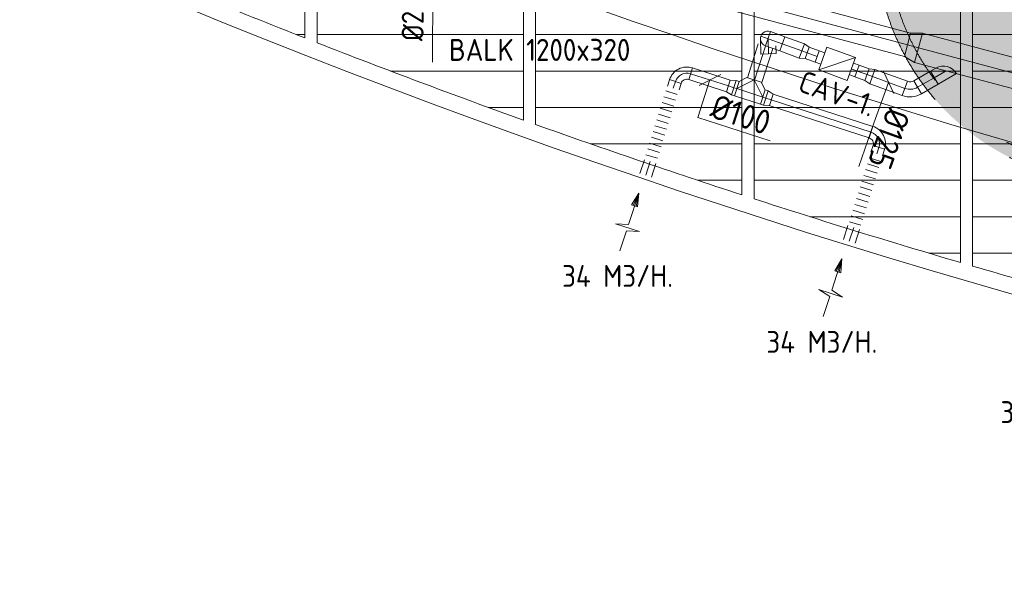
# Model space of a CAD drawing. Header units: millimetres. Extents: x -75017 to 35076, y -1757 to 51354.
# Tile 1 of 41: x -73320 to -65208, y 6227 to 10869. Entities that reach past the tile are written whole.
import ezdxf
from ezdxf.enums import TextEntityAlignment as Align

# ---------------------------------------------------------------- set-up
doc = ezdxf.new("R2010")
doc.units = ezdxf.units.MM
doc.header["$LTSCALE"] = 50
doc.linetypes.add('B0701', pattern=[46.823999, 31.199999, -15.624])
for name, color, linetype in [('45 Plafond', 7, 'Continuous'), ('45 Plafond Afdek-arcering', 7, 'Continuous'), ('45 Plafond.BST', 7, 'Continuous'), ('45 Plafond.BST Afdek-arcering', 7, 'Continuous')]:
    doc.layers.add(name, color=color, linetype=linetype)
for name, color, linetype, lineweight in [('WL570---_BESTAAND-HARTLIJN', 161, 'Continuous', 0), ('WL570---_BESTAAND-MAATVOERING', 160, 'Continuous', 0), ('WL570---_BESTAAND-RETOUR', 100, 'Continuous', 0), ('WL570---_BESTAAND-TOEVOER', 200, 'Continuous', 0)]:
    doc.layers.add(name, color=color, linetype=linetype, lineweight=lineweight)
doc.styles.add('ISO', font='ISO', dxfattribs={"height": 162})
doc.styles.add('MAATVOERING', font='ISO')

# ---------------------------------------------------------------- blocks, each defined once
blk = doc.blocks.new('KARO')
for p, q in [((1, 0.5), (0, 0.5)), ((0, -0.5), (1, -0.5))]:
    blk.add_line(p, q)
at = {"invisible_edges": 15}
blk.add_3dface([(0, 0.5), (0, -0.5), (1, -0.5), (1, 0.5)], dxfattribs=at)
at = {"layer": 'WL570---_BESTAAND-HARTLIJN'}
blk.add_line((0, 0), (1, 0), dxfattribs=at)
blk = doc.blocks.new('VBX1001000010025000')
blk.add_lwpolyline([(50, -100), (300, -100), (300, 100), (50, 100)], close=True)
for points in [[(50, 50), (0, 50), (0, -50), (50, -50)], [(300, -50), (350, -50), (350, 50), (300, 50)]]:
    blk.add_lwpolyline(points)
at = {"layer": 'WL570---_BESTAAND-HARTLIJN'}
blk.add_line((300, 0), (350, 0), dxfattribs=at)
at = {"layer": 'WL570---_BESTAAND-TOEVOER'}
blk.add_line((50, -100), (300, 100), dxfattribs=at)
blk = doc.blocks.new('AFZPIJL')
for points in [[(0, -10), (0, -6.52), (-2.06, -5.97), (2.06, -5.97), (0, -5.41), (0, 0)], [(-0.26, -2.22), (0, 0)], [(0.26, -2.22), (0, 0)]]:
    blk.add_lwpolyline(points)
blk.add_lwpolyline([(0.52, -2.22), (-0.52, -2.22), (0, 0)], close=True)
blk = doc.blocks.new('FLLINE100')
blk.add_line((0, -50), (0, 50))
blk = doc.blocks.new('OEX1000062300')
at = {"rotation": 72.786417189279}
for p in [(-29.6, -95.5), (-14.8, -47.8), (-44.4, -143.3), (-74, -238.8), (-59.2, -191), (-103.6, -334.3), (-88.8, -286.6), (-118.4, -382.1), (-148, -477.6), (-133.2, -429.8), (-177.6, -573.1), (-162.8, -525.4)]:
    blk.add_blockref('FLLINE100', p, dxfattribs=at)
blk = doc.blocks.new('OBO10000090H')
blk.add_lwpolyline([(50, -100, 0.414214), (-100, 50), (-100, -50, -0.414214), (-50, -100)], format="xyb", close=True)
at = {"invisible_edges": 15}
for points in [[(-91.3, -50.8), (-74, 47.7), (-100, 50), (-100, -50)], [(-82.9, -53), (-48.7, 41), (-74, 47.7), (-91.3, -50.8)], [(-75, -56.7), (-25, 29.9), (-48.7, 41), (-82.9, -53)], [(-67.9, -61.7), (-3.6, 14.9), (-25, 29.9), (-75, -56.7)], [(-61.7, -67.9), (14.9, -3.6), (-3.6, 14.9), (-67.9, -61.7)], [(-56.7, -75), (29.9, -25), (14.9, -3.6), (-61.7, -67.9)], [(-53, -82.9), (41, -48.7), (29.9, -25), (-56.7, -75)], [(-50.8, -91.3), (47.7, -74), (41, -48.7), (-53, -82.9)], [(-50, -100), (50, -100), (47.7, -74), (-50.8, -91.3)]]:
    blk.add_3dface(points, dxfattribs=at)
at = {"layer": 'WL570---_BESTAAND-HARTLIJN'}
blk.add_arc((-100, -100), 100, 0, 90, dxfattribs=at)
blk = doc.blocks.new('OBO12500090ZE_0')
blk.add_lwpolyline([(-62.5, 0), (-62.5, -125), (62.5, -125), (62.5, -62.5)])
at = {"layer": 'WL570---_BESTAAND-HARTLIJN'}
blk.add_line((0, 0), (0, -125), dxfattribs=at)
blk = doc.blocks.new('OBO12500090ZE')
blk.add_lwpolyline([(-62.5, 0), (62.5, 0), (62.5, 125, 1), (-62.5, 125)], format="xyb", close=True)
at = {"layer": 'WL570---_BESTAAND-HARTLIJN'}
for points in [[(0, 0), (0, 187.5)], [(-62.5, 125), (62.5, 125)]]:
    blk.add_lwpolyline(points, dxfattribs=at)
blk = doc.blocks.new('MVLINE')
blk.add_line((35.4, -35.4), (-35.4, 35.4))
blk = doc.blocks.new('OTS12512512500H')
blk.add_lwpolyline([(-112.5, -62.5), (112.5, -62.5), (112.5, 62.5), (62.5, 112.5), (-62.5, 112.5), (-112.5, 62.5)], close=True)
at = {"layer": 'WL570---_BESTAAND-HARTLIJN'}
blk.add_line((-112.5, 0), (112.5, 0), dxfattribs=at)
at = {"layer": 'WL570---_BESTAAND-TOEVOER'}
blk.add_lwpolyline([(-112.5, 0), (0, 112.5), (112.5, 0)], dxfattribs=at)
blk = doc.blocks.new('OSV1251000460G')
blk.add_lwpolyline([(0, -62.5), (46.7, -50), (46.7, 50), (0, 62.5)], close=True)
at = {"layer": 'WL570---_BESTAAND-HARTLIJN'}
blk.add_line((0, 0), (46.7, 0), dxfattribs=at)
blk = doc.blocks.new('OSV1251000460K')
blk.add_lwpolyline([(-46.7, -62.5), (0, -50), (0, 50), (-46.7, 62.5)], close=True)
at = {"layer": 'WL570---_BESTAAND-HARTLIJN'}
blk.add_line((-46.7, 0), (0, 0), dxfattribs=at)
blk = doc.blocks.new('OSV2502000930G')
blk.add_lwpolyline([(0, -125), (93.3, -100), (93.3, 100), (0, 125)], close=True)
at = {"layer": 'WL570---_BESTAAND-HARTLIJN'}
blk.add_line((0, 0), (93.3, 0), dxfattribs=at)
blk = doc.blocks.new('OBO12500050H')
blk.add_lwpolyline([(62.5, -58.3, 0.221695), (-4.5, 85.3), (-84.8, -10.4, -0.221695), (-62.5, -58.3)], format="xyb", close=True)
at = {"invisible_edges": 15}
for points in [[(-80.4, -14.5), (8.9, 73), (-4.5, 85.3), (-84.8, -10.4)], [(-76.4, -19.1), (20.9, 59.4), (8.9, 73), (-80.4, -14.5)], [(-72.8, -23.9), (31.7, 44.7), (20.9, 59.4), (-76.4, -19.1)], [(-69.7, -29.2), (40.9, 29.1), (31.7, 44.7), (-72.8, -23.9)], [(-67.1, -34.7), (48.6, 12.6), (40.9, 29.1), (-69.7, -29.2)], [(-65.1, -40.4), (54.6, -4.5), (48.6, 12.6), (-67.1, -34.7)], [(-63.7, -46.2), (59, -22.2), (54.6, -4.5), (-65.1, -40.4)], [(-62.8, -52.2), (61.6, -40.1), (59, -22.2), (-63.7, -46.2)], [(-62.5, -58.3), (62.5, -58.3), (61.6, -40.1), (-62.8, -52.2)]]:
    blk.add_3dface(points, dxfattribs=at)
at = {"layer": 'WL570---_BESTAAND-HARTLIJN'}
blk.add_arc((-125, -58.3), 125, 0, 50, dxfattribs=at)
blk = doc.blocks.new('OZA2500125045R')
blk.add_lwpolyline([(88.4, 0), (123.7, 35.4), (35.4, 123.7), (-88.4, 0)])
at = {"layer": 'WL570---_BESTAAND-HARTLIJN'}
blk.add_line((0, 0), (79.5, 79.5), dxfattribs=at)
at = {"layer": 'WL570---_BESTAAND-RETOUR'}
blk.add_arc((0, 88.4), 125, 225, 315, dxfattribs=at)
blk = doc.blocks.new('Block plafond 7e verd zuidgevel')
at = {"layer": '45 Plafond.BST', "color": 252, "linetype": 'Continuous', "lineweight": 0}
for p, q in [((1750, 3872.5), (1750, 12150)), ((1850, 12150), (1850, 3833.3)), ((3550, 3196.1), (3550, 12150)), ((3650, 12150), (3650, 3160.3)), ((5350, 2580.3), (5350, 12150)), ((5450, 12150), (5450, 2547.8)), ((7150, 2023.2), (7150, 11700)), ((7250, 11700), (7250, 1994))]:
    blk.add_line(p, q, dxfattribs=at)
for start, end in [(246.902364, 248.544244), (248.640237, 250.262807), (250.357727, 251.963065), (252.057028, 253.647043), (253.740159, 255.316618)]:
    blk.add_arc((25200.7, 63540.6), 64111, start, end, dxfattribs=at)
at = {"layer": '45 Plafond.BST Afdek-arcering', "color": 252, "linetype": 'Continuous', "lineweight": 0}
for p, q in [((1680.2, 3900), (1750, 3900)), ((1850, 3900), (3550, 3900)), ((3650, 3900), (5350, 3900)), ((5450, 3900), (7150, 3900)), ((7250, 3900), (8950, 3900)), ((2455.6, 3600), (3550, 3600)), ((3650, 3600), (5350, 3600)), ((5450, 3600), (7150, 3600)), ((7250, 3600), (8950, 3600)), ((3262.5, 3300), (3550, 3300)), ((3650, 3300), (5350, 3300)), ((5450, 3300), (7150, 3300)), ((7250, 3300), (8950, 3300)), ((4104.5, 3000), (5350, 3000)), ((5450, 3000), (7150, 3000)), ((7250, 3000), (8950, 3000)), ((4986, 2700), (5350, 2700)), ((5450, 2700), (7150, 2700)), ((7250, 2700), (8950, 2700)), ((5912.3, 2400), (7150, 2400)), ((7250, 2400), (8950, 2400)), ((6890.4, 2100), (7150, 2100)), ((7250, 2100), (8950, 2100))]:
    blk.add_line(p, q, dxfattribs=at)
blk = doc.blocks.new('Slab_1_1', base_point=(9082.1, 2773.4))
at = {"layer": '45 Plafond Afdek-arcering', "linetype": 'Continuous', "lineweight": 0}
h = blk.add_hatch(color=254, dxfattribs=at)
h.paths.add_polyline_path([(9082.1, 2773.4, -0.510519), (6465.2, 4683.3), (6465.1, 6055.8, 0.509337), (9082.1, 4153.4), (11665.4, 4991.1), (11665.4, 10250), (15733.8, 10250, 0.370078), (14745.5, 9402.5), (13958.1, 4459.6), (13211.1, 4217.4), (13193.4, 4106.5)], flags=0)
h.paths.add_polyline_path([(9051.2, 2868.5, -0.51055), (6565.2, 4683.1), (6565.1, 5161.4, 0.377657), (9112.9, 4058.3), (11765.4, 4918.4), (11765.4, 10150), (15101.3, 10150, 0.204014), (14646.7, 9417.9), (14294.9, 7209.5, 0.568289), (14205.1, 6645.9), (13869, 4535.8), (13122, 4293.6), (13104.3, 4182.7)], flags=0)
at = {"layer": '45 Plafond', "color": 255, "linetype": 'B0701', "lineweight": 0, "flags": 128}
for points in [[(9082.1, 2773.4, -0.510519), (6465.2, 4683.3), (6465.1, 6055.8, 0.509337), (9082.1, 4153.4), (11665.4, 4991.1), (11665.4, 10250), (15733.8, 10250, 0.370078), (14745.5, 9402.5), (13958.1, 4459.6), (13211.1, 4217.4), (13193.4, 4106.5)], [(9051.2, 2868.5, -0.51055), (6565.2, 4683.1), (6565.1, 5161.4, 0.377657), (9112.9, 4058.3), (11765.4, 4918.4), (11765.4, 10150), (15101.3, 10150, 0.204014), (14646.7, 9417.9), (14294.9, 7209.5, 0.568289), (14205.1, 6645.9), (13869, 4535.8), (13122, 4293.6), (13104.3, 4182.7)]]:
    blk.add_lwpolyline(points, format="xyb", close=True, dxfattribs=at)
blk = doc.blocks.new('Slab_2_1', base_point=(9051.2, 2868.5))
at = {"layer": '45 Plafond Afdek-arcering', "linetype": 'Continuous', "lineweight": 0}
h = blk.add_hatch(dxfattribs=at)
h.set_pattern_fill('910_PUNTJES_C_0001', color=1, style=0, pattern_type=2)
h.set_pattern_definition([(45, (0, 250), (-79.5495, 79.5495), [0, -75, 0, -112.5]), (110, (250, 250), (105.7154, 38.4773), [0, -55, 0, -95])])
h.paths.add_polyline_path([(9051.2, 2868.5, -0.51055), (6565.2, 4683.1), (6565.1, 5161.4, 0.377657), (9112.9, 4058.3), (11765.4, 4918.4), (11765.4, 10150), (15101.3, 10150, 0.204014), (14646.7, 9417.9), (14294.9, 7209.5, 0.568289), (14205.1, 6645.9), (13869, 4535.8), (13122, 4293.6), (13104.3, 4182.7)], flags=0)
at = {"layer": '45 Plafond', "color": 1, "linetype": 'B0701', "lineweight": 0, "flags": 128}
blk.add_lwpolyline([(9051.2, 2868.5, -0.51055), (6565.2, 4683.1), (6565.1, 5161.4, 0.377657), (9112.9, 4058.3), (11765.4, 4918.4), (11765.4, 10150), (15101.3, 10150, 0.204014), (14646.7, 9417.9), (14294.9, 7209.5, 0.568289), (14205.1, 6645.9), (13869, 4535.8), (13122, 4293.6), (13104.3, 4182.7)], format="xyb", close=True, dxfattribs=at)
blk = doc.blocks.new('Block vast plafond 7e verd zuidgevel')
at = {"layer": '45 Plafond', "color": 255, "linetype": 'B0701', "lineweight": 0}
blk.add_blockref('Slab_1_1', (9070.6, 2773.4), dxfattribs=at)
at = {"layer": '45 Plafond', "color": 1, "linetype": 'B0701', "lineweight": 0}
blk.add_blockref('Slab_2_1', (9039.8, 2868.5), dxfattribs=at)

msp = doc.modelspace()

# ---------------------------------------------------------------- linework, layer by layer
at = {"layer": 'WL570---_BESTAAND-MAATVOERING'}
for points in [[(-69916.9, 11375.3), (-69917.2, 11124.6), (-69918, 10519.4)], [(-67632.7, 10373), (-67733, 10063.1), (-67137.3, 9870.2)], [(-66161, 10351.4), (-66283.1, 10015.8), (-66406.8, 9660.1)]]:
    msp.add_lwpolyline(points, dxfattribs=at)
for radius, start, end in [(63040.6, 247.031394, 267.036171), (64240.6, 246.320689, 267.091582)]:
    msp.add_arc((-47519.9, 70384.5), radius, start, end, dxfattribs=at)

# ---------------------------------------------------------------- block references
at = {"layer": '45 Plafond.BST Afdek-arcering'}
msp.add_blockref('Block vast plafond 7e verd zuidgevel', (-72720, 6845.8), dxfattribs=at)
at = {"layer": 'WL570---_BESTAAND-MAATVOERING'}
for p, xscale, yscale, zscale, rotation in [((-67632.7, 10373), -2, 2, 2, 342.058428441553), ((-66161, 10351.4), 1.999999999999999, 1.999999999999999, 1.999999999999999, 339.9999999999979)]:
    msp.add_blockref('MVLINE', p, dxfattribs=dict(at, xscale=xscale, yscale=yscale, zscale=zscale, rotation=rotation))
at = {"layer": 'WL570---_BESTAAND-RETOUR'}
for p, xscale, yscale, zscale, rotation in [((-68643.7, 11368.6), 2731.253918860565, 200, 200, 345.0041069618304), ((-66876, 10611.6), 171.6343613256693, 125, 125, 160.0000000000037), ((-64345.3, 10217.2), 1625.375578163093, 250, 250, 165.004106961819), ((-67175, 10650.4), 293.0058379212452, 125, 125, 252.0584284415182), ((-66750, 10565.8), -87.4993892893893, 100, 100, 340.0000000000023), ((-67792, 10423.9), 327.2649414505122, 100, 100, 342.0584284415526), ((-66421.1, 10446.1), 87.4993892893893, 100, 100, 339.9999999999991), ((-66295, 10400.2), 284.6913448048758, 125, 125, 339.9999999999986), ((-65922.2, 10312), 158.2017550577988, 125, 125, 30.00410696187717), ((-67935.3, 10305.8), -55.98824614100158, 100, 100, 252.0584284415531), ((-67411.6, 10300.8), 25.94691113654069, 125, 125, 162.058428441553), ((-67197.5, 10231.5), 25.94990481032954, 125, 125, 342.0584284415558), ((-66306.1, 9942.8), 864.4174947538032, 100, 100, 162.0584284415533), ((-66258.9, 9763), 55.98824614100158, 100, 100, 72.06062118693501), ((-68162, 9587.2), 118.7160635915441, 100, 100, 72.06062118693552), ((-66484.9, 9044.2), 118.7160635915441, 100, 100, 72.06062118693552)]:
    msp.add_blockref('KARO', p, dxfattribs=dict(at, xscale=xscale, yscale=yscale, zscale=zscale, rotation=rotation))
for name, p, rotation in [('OBO12500090ZE', (-67037.3, 10670.3), 70.00000000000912), ('OBO12500090ZE_0', (-67154.8, 10713.1), 1.894063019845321), ('OSV2502000930G', (-65915.3, 10637.7), 165.0041069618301), ('VBX1001000010025000', (-66750, 10565.8), 339.9999999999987), ('OSV1251000460K', (-66338.8, 10416.1), 159.9999999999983), ('OZA2500125045R', (-65687.8, 10447.4), 165.0041069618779), ('OTS12512512500H', (-67304.5, 10266.1), 342.0584284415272), ('OSV1251000460G', (-67436.2, 10308.8), 162.0584284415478), ('OBO12500050H', (-65972.7, 10282.9), 249.9999999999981), ('OSV1251000460G', (-67172.8, 10223.5), 342.0595248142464), ('OBO10000090H', (-66210.7, 9912), 342.0606211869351)]:
    msp.add_blockref(name, p, dxfattribs=dict(at, rotation=rotation))
at = {"layer": 'WL570---_BESTAAND-RETOUR', "xscale": -1}
for name, p, rotation in [('OSV1251000460K', (-66832.2, 10595.7), 160.0000000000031), ('OBO10000090H', (-67887.1, 10454.8), 342.058428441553)]:
    msp.add_blockref(name, p, dxfattribs=dict(at, rotation=rotation))
at = {"layer": 'WL570---_BESTAAND-RETOUR'}
for p in [(-67935, 10315.2), (-66258.9, 9763)]:
    msp.add_blockref('OEX1000062300', p, dxfattribs=at)
at = {"layer": 'WL570---_BESTAAND-RETOUR', "color": 2, "yscale": 50, "zscale": 50}
for p, xscale, rotation in [((-68220.2, 9440.6), -50, 342.058428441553), ((-66545.9, 8898.5), 50, 342.0606211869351)]:
    msp.add_blockref('AFZPIJL', p, dxfattribs=dict(at, xscale=xscale, rotation=rotation))
at = {"layer": 'WL570---_BESTAAND-TOEVOER'}
msp.add_blockref('Block plafond 7e verd zuidgevel', (-72720, 6845.8), dxfattribs=at)

# ---------------------------------------------------------------- texts
at = {"layer": 'WL570---_BESTAAND-MAATVOERING', "style": 'MAATVOERING'}
for s, height, rotation, p in [('%%c200', 180, 89.93196, (-69992.4, 10691.8)), ('CAV-1.', 180, 340.24636, (-66918.4, 10284.5)), ('%%c125', 200, 250, (-66166.7, 10157.5))]:
    msp.add_text(s, height=height, rotation=rotation, dxfattribs=at).set_placement(p)
at = {"layer": 'WL570---_BESTAAND-MAATVOERING', "style": 'ISO'}
for p in [(-69783.3, 10529.5), (-69782.8, 10530.7)]:
    msp.add_text('BALK 1200x320', height=180, dxfattribs=at).set_placement(p)
at = {"layer": 'WL570---_BESTAAND-MAATVOERING', "style": 'MAATVOERING'}
msp.add_text('%%c100', height=200, rotation=342.06062, dxfattribs=at).set_placement((-67175.3, 9916.7), align=Align.RIGHT)
at = {"layer": 'WL570---_BESTAAND-RETOUR', "color": 2, "style": 'MAATVOERING'}
for p in [(-68851, 8668.1), (-67167.9, 8124.8)]:
    msp.add_text('34 M3/H.', height=180, dxfattribs=at).set_placement(p)
at = {"layer": 'WL570---_BESTAAND-RETOUR', "style": 'MAATVOERING'}
msp.add_text('34 M3/H.', height=180, dxfattribs=at).set_placement((-65239.2, 7546.4))

doc.saveas('drawing.dxf')
